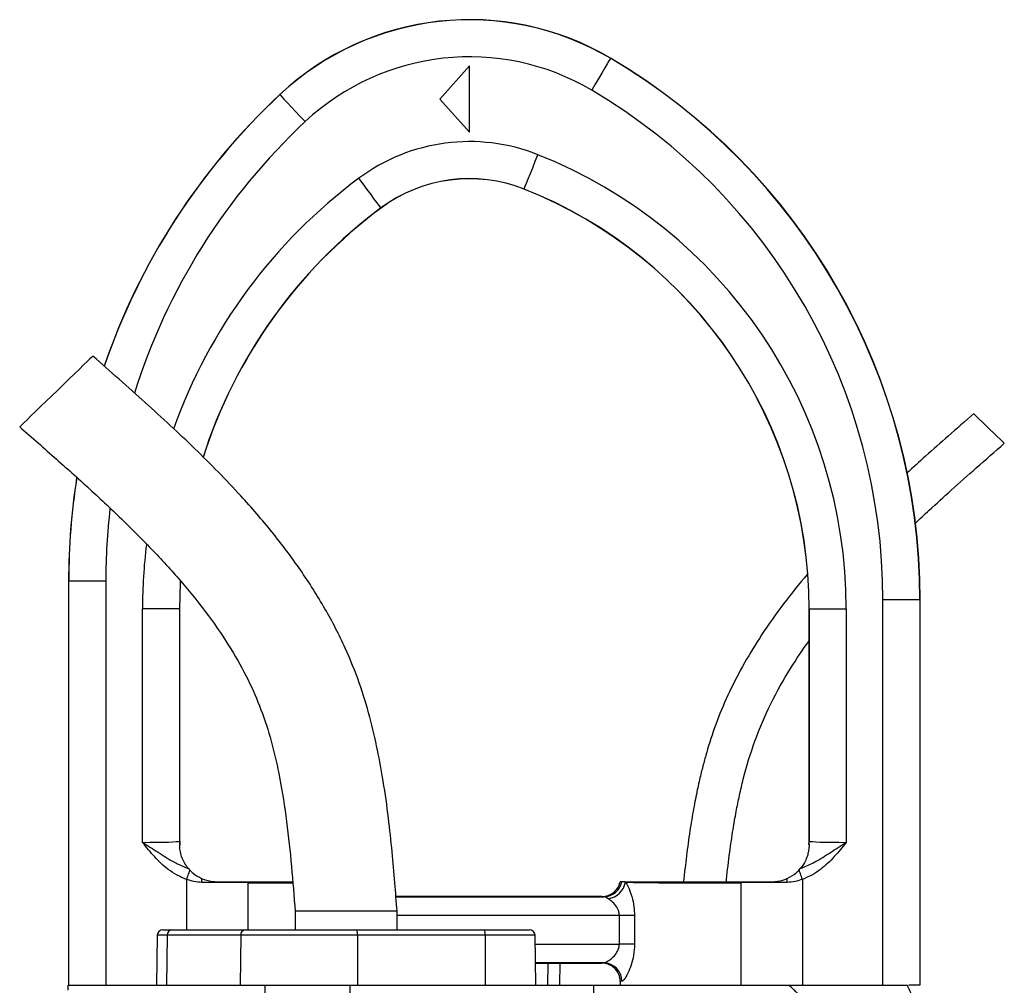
# Model space of a CAD drawing. Header units: millimetres. Extents: x 1803 to 4040, y 1425 to 4760.
# Tile 16 of 16: x 3269 to 3801, y 4238 to 4760. Entities that reach past the tile are written whole.
import ezdxf

# ---------------------------------------------------------------- set-up
doc = ezdxf.new("R2010")
doc.units = ezdxf.units.MM
doc.header["$LTSCALE"] = 2

msp = doc.modelspace()

# ---------------------------------------------------------------- linework, layer by layer
at = {"color": 7, "linetype": 'Continuous', "lineweight": 25}
for p, q in [((3588.62, 4739.55), (3588.66, 4739.62)), ((3512.44, 4735.55), (3496.44, 4717.55)), ((3512.44, 4699.55), (3512.44, 4735.55)), ((3410.04, 4719.92), (3409.98, 4719.98)), ((3496.44, 4717.55), (3512.44, 4699.55)), ((3542.01, 4668.87), (3541.98, 4668.79)), ((3464.61, 4658.69), (3464.67, 4658.61)), ((3295.89, 4457.07), (3295.89, 4238.44)), ((3295.89, 4457.07), (3295.89, 4238.44)), ((3295.98, 4457.07), (3295.89, 4457.07)), ((3295.89, 4457.07), (3295.89, 4457.07)), ((3295.98, 4238.44), (3295.98, 4457.07)), ((3295.98, 4457.07), (3315.98, 4457.07)), ((3315.98, 4457.07), (3315.98, 4238.44)), ((3735.8, 4238.44), (3735.8, 4446.8)), ((3755.79, 4446.8), (3735.8, 4446.8)), ((3755.79, 4446.8), (3755.79, 4238.44)), ((3755.79, 4446.8), (3755.88, 4446.8)), ((3755.88, 4238.44), (3755.88, 4446.8)), ((3755.88, 4238.44), (3755.88, 4446.8)), ((3755.88, 4446.8), (3755.88, 4446.8)), ((3335.8, 4315.72), (3335.8, 4442.03)), ((3355.79, 4442.03), (3335.8, 4442.03)), ((3355.79, 4442.03), (3355.79, 4316.34)), ((3355.79, 4442.03), (3355.88, 4442.03)), ((3355.88, 4316.43), (3355.88, 4442.03)), ((3355.88, 4442.03), (3355.89, 4442.03)), ((3695.89, 4442.03), (3695.89, 4316.43)), ((3695.98, 4442.03), (3695.89, 4442.03)), ((3695.89, 4442.03), (3695.89, 4442.03)), ((3695.98, 4442.03), (3715.98, 4442.03)), ((3695.98, 4316.34), (3695.98, 4442.03)), ((3715.98, 4442.03), (3715.98, 4315.72)), ((3355.79, 4316.34), (3355.88, 4316.43)), ((3355.88, 4316.43), (3355.89, 4316.43)), ((3355.89, 4314.44), (3355.91, 4314.44)), ((3695.87, 4314.44), (3695.89, 4314.44)), ((3695.89, 4316.43), (3695.88, 4316.24)), ((3695.89, 4316.43), (3695.98, 4316.34)), ((3695.89, 4316.43), (3695.89, 4316.43)), ((3360.61, 4301.53), (3361.27, 4300.79)), ((3690.5, 4300.79), (3691.16, 4301.53)), ((3594.68, 4294.44), (3593.81, 4294.44)), ((3596.35, 4294.44), (3594.68, 4294.44)), ((3596.35, 4294.44), (3596.74, 4294.21)), ((3659.1, 4293.91), (3659.1, 4238.44)), ((3692.27, 4295.72), (3692.27, 4238.44)), ((3584.01, 4286.44), (3472.7, 4286.44)), ((3418.32, 4278.44), (3418.32, 4268.44)), ((3445.82, 4278.44), (3418.32, 4278.44)), ((3473.32, 4278.44), (3445.82, 4278.44)), ((3473.32, 4268.44), (3473.32, 4278.44)), ((3601.58, 4276.26), (3593.41, 4276.26)), ((3593.41, 4260.61), (3593.41, 4276.26)), ((3601.58, 4276.26), (3601.58, 4260.61)), ((3346.79, 4268.44), (3351.59, 4268.44)), ((3351.59, 4268.44), (3391.32, 4268.44)), ((3391.32, 4268.44), (3451.62, 4268.44)), ((3451.62, 4268.44), (3520.64, 4268.44)), ((3520.64, 4268.44), (3544.85, 4268.44)), ((3343.79, 4265.49), (3343.32, 4238.44)), ((3349.13, 4265.49), (3348.74, 4238.44)), ((3388.87, 4265.49), (3349.13, 4265.49)), ((3388.87, 4265.49), (3388.48, 4238.44)), ((3451.88, 4265.49), (3388.87, 4265.49)), ((3451.88, 4265.49), (3451.92, 4238.44)), ((3520.9, 4265.49), (3451.88, 4265.49)), ((3520.9, 4265.49), (3520.94, 4238.44)), ((3548.33, 4238.44), (3547.85, 4265.49)), ((3601.58, 4260.61), (3593.41, 4260.61)), ((3584.93, 4250.61), (3548.11, 4250.61)), ((3548.12, 4250.44), (3583.89, 4250.44)), ((3554.73, 4250.44), (3554.52, 4238.44)), ((3593.89, 4240.44), (3593.89, 4238.44)), ((3295.6, 4235.87), (3295.69, 4238.44)), ((3295.69, 4238.44), (3402.04, 4238.44)), ((3401.55, 4211.9), (3402.04, 4238.44)), ((3402.04, 4238.44), (3447.94, 4238.44)), ((3448.04, 4205.5), (3447.94, 4238.44)), ((3447.94, 4238.44), (3579.65, 4238.44)), ((3579.65, 4238.44), (3685.02, 4238.44)), ((3579.86, 4170.51), (3579.65, 4238.44)), ((3755.79, 4238.44), (3749.74, 4238.44))]:
    msp.add_line(p, q, dxfattribs=at)
at = {"color": 8, "linetype": 'Continuous', "lineweight": 25}
for p, q in [((3359.5, 4295.72), (3359.5, 4268.44)), ((3392.67, 4293.91), (3392.67, 4268.44)), ((3472.71, 4286.26), (3585.05, 4286.26)), ((3593.41, 4276.26), (3473.32, 4276.26)), ((3349.13, 4265.49), (3343.79, 4265.49)), ((3547.85, 4265.49), (3520.9, 4265.49)), ((3547.94, 4260.61), (3593.41, 4260.61)), ((3561.21, 4250.44), (3561.04, 4238.44))]:
    msp.add_line(p, q, dxfattribs=at)
at = {"color": 7, "linetype": 'Continuous', "lineweight": 25, "flags": 128}
for points in [[(3588.62, 4739.55), (3588.39, 4739.16), (3587.79, 4738.15), (3586.84, 4736.54), (3585.58, 4734.4), (3584.04, 4731.8), (3582.3, 4728.85), (3580.41, 4725.65), (3578.45, 4722.32)], [(3588.66, 4739.62), (3588.66, 4739.62), (3588.66, 4739.62), (3588.66, 4739.62), (3588.66, 4739.62), (3588.66, 4739.62), (3588.66, 4739.62), (3588.66, 4739.62), (3588.66, 4739.62)], [(3409.98, 4719.98), (3409.98, 4719.98), (3409.98, 4719.99), (3409.98, 4719.99), (3409.98, 4719.99), (3409.98, 4719.99), (3409.98, 4719.99), (3409.98, 4719.98), (3409.98, 4719.98)], [(3410.04, 4719.92), (3410.34, 4719.6), (3411.15, 4718.74), (3412.42, 4717.37), (3414.12, 4715.55), (3416.18, 4713.35), (3418.53, 4710.85), (3421.06, 4708.13), (3423.7, 4705.32)], [(3542.01, 4668.87), (3542.17, 4669.28), (3542.61, 4670.38), (3543.3, 4672.11), (3544.22, 4674.43), (3545.33, 4677.23), (3546.6, 4680.42), (3547.97, 4683.87), (3549.39, 4687.46)], [(3464.61, 4658.69), (3464.35, 4659.04), (3463.65, 4659.99), (3462.53, 4661.49), (3461.04, 4663.48), (3459.24, 4665.9), (3457.2, 4668.65), (3454.98, 4671.63), (3452.67, 4674.73)], [(3541.98, 4668.79), (3541.98, 4668.79), (3541.98, 4668.79), (3541.98, 4668.79), (3541.98, 4668.79), (3541.98, 4668.79), (3541.98, 4668.79), (3541.98, 4668.79), (3541.98, 4668.79)], [(3464.67, 4658.61), (3464.67, 4658.61), (3464.67, 4658.61), (3464.67, 4658.61), (3464.67, 4658.61), (3464.67, 4658.61), (3464.67, 4658.61), (3464.67, 4658.61), (3464.67, 4658.61)], [(3308.95, 4578.6), (3308.89, 4578.54), (3308.38, 4578.05), (3307.37, 4577.07), (3305.89, 4575.64), (3303.99, 4573.79), (3301.69, 4571.57), (3299.08, 4569.03), (3296.21, 4566.25), (3293.15, 4563.29), (3290, 4560.23), (3286.83, 4557.16), (3283.71, 4554.14), (3280.74, 4551.26), (3277.99, 4548.59), (3275.53, 4546.21), (3273.42, 4544.16), (3271.72, 4542.52), (3270.48, 4541.31), (3269.71, 4540.57), (3269.46, 4540.32)], [(3801.36, 4531.46), (3801.1, 4531.71), (3800.34, 4532.45), (3799.12, 4533.63), (3797.53, 4535.18), (3795.65, 4536.99), (3793.62, 4538.96), (3791.56, 4540.96), (3789.59, 4542.87), (3787.84, 4544.57), (3786.42, 4545.94), (3785.43, 4546.91), (3784.91, 4547.41), (3784.85, 4547.47)], [(3361.27, 4300.79), (3361.13, 4300.39), (3360.96, 4299.9), (3360.76, 4299.33), (3360.54, 4298.7), (3360.3, 4298.01), (3360.04, 4297.27), (3359.78, 4296.5), (3359.5, 4295.72)], [(3692.27, 4295.72), (3692, 4296.5), (3691.73, 4297.27), (3691.47, 4298.01), (3691.23, 4298.7), (3691.01, 4299.33), (3690.81, 4299.9), (3690.64, 4300.39), (3690.5, 4300.79)]]:
    msp.add_lwpolyline(points, dxfattribs=at)
at = {"color": 8, "linetype": 'Continuous', "lineweight": 25, "flags": 128}
for points in [[(3356.19, 4456.71), (3356.15, 4455.99), (3355.79, 4442.03)], [(3355.88, 4442.03), (3356.25, 4455.98), (3356.28, 4456.59)]]:
    msp.add_lwpolyline(points, dxfattribs=at)
at = {"color": 7, "linetype": 'Continuous', "lineweight": 25}
for centre, radius, start, end in [((3512.44, 4610.44), 150, 59.4582, 133.0853), ((3512.44, 4610.44), 149.99, 59.4582, 133.0853), ((3512.44, 4610.44), 149.91, 59.4582, 133.0853), ((3512.44, 4610.44), 129.91, 59.4582, 133.0853), ((3415.89, 4446.8), 339.91, 0, 59.4582), ((3415.89, 4446.8), 340, 0, 59.4582), ((3415.89, 4446.8), 339.99, 0, 59.4582), ((3655.89, 4457.07), 360, 133.0853, 161.1988), ((3415.89, 4446.8), 319.91, 0, 59.4582), ((3512.44, 4594.44), 100.09, 68.3326, 126.6622), ((3451.89, 4442.03), 264.09, 0, 68.3326), ((3512.44, 4594.44), 80.09, 68.3326, 126.6622), ((3512.44, 4594.44), 80, 68.3326, 126.6622), ((3451.89, 4442.03), 244, 0, 68.3326), ((3451.89, 4442.03), 244, 0, 68.3326), ((3451.89, 4442.03), 244.09, 0, 68.3326), ((3655.89, 4457.07), 360, 171.0804, 180), ((3371.79, 4316.35), 16, 180.0171, 186.8537), ((3679.99, 4316.35), 15.99, 353.1455, 359.9837), ((3409.28, 4294.02), 41.58, 177.0446, 179.8987), ((3403.51, 4293.83), 10.84, 176.7657, 179.5406), ((3584.93, 4296.16), 9.9, 270.6795, 349.9931), ((3585.66, 4296.39), 11.29, 278.9568, 348.8646), ((3648.26, 4293.83), 10.85, 0.4604, 3.2332), ((3642.51, 4294.02), 41.56, 0.1006, 2.9562), ((3346.79, 4265.44), 3, 90, 179), ((3351.88, 4265.69), 2.76, 96.1228, 184.2506), ((3391.62, 4265.69), 2.76, 96.1228, 184.2505), ((3443.28, 4266.21), 8.63, 355.1988, 14.9376), ((3512.3, 4266.21), 8.63, 355.1988, 14.9377), ((3544.85, 4265.44), 3, 1, 90), ((3584.79, 4240.67), 9.94, 359.6632, 89.188)]:
    msp.add_arc(centre, radius, start, end, dxfattribs=at)
at = {"color": 8, "linetype": 'Continuous', "lineweight": 25}
for centre, radius, start, end in [((3655.89, 4457.07), 359.99, 133.0853, 161.2138), ((3655.89, 4457.07), 359.91, 133.0853, 161.2164), ((3655.89, 4457.07), 339.91, 133.0853, 162.6423), ((3625.89, 4442.03), 290.09, 126.6622, 160.4548), ((3625.89, 4442.03), 270.09, 126.6622, 162.3639), ((3625.89, 4442.03), 270, 126.6622, 162.3602), ((3655.89, 4457.07), 359.99, 171.0994, 180), ((3655.89, 4457.07), 359.91, 171.0993, 180), ((3655.89, 4457.07), 339.91, 173.3969, 180), ((3625.89, 4442.03), 290.09, 173.119, 180)]:
    msp.add_arc(centre, radius, start, end, dxfattribs=at)
at = {"color": 7, "linetype": 'Continuous', "lineweight": 25}
for centre, major_axis, ratio, start_param, end_param in [((3335.8, 4316.35), (20, 0), 0.031419, 4.712389, 6.265732), ((3371.89, 4316.44), (11.32, 11.32), 0.999467, 2.356347, 2.481376), ((3679.88, 4316.44), (11.32, -11.32), 0.999467, 0.660217, 0.785246), ((3715.98, 4316.35), (20, 0), 0.031419, 3.159046, 4.712389), ((3359.5, 4292.95), (60, 0), 0.019201, 0.985111, 1.433744), ((3635.89, 4294.44), (42, 0), 0.014961, 3.512026, 5.298075), ((3692.27, 4292.95), (60, 0), 0.019201, 1.707848, 2.156482), ((3635.89, 4250.43), (52, 0), 0.017455, 2.941235, 3.138236), ((3635.89, 4240.44), (42, 0), 0.021611, 2.941235, 3.141593)]:
    msp.add_ellipse(centre, major_axis=major_axis, ratio=ratio, start_param=start_param, end_param=end_param, dxfattribs=at)
at = {"color": 8, "linetype": 'Continuous', "lineweight": 25}
msp.add_ellipse((3415.89, 4294.44), major_axis=(42, 0), ratio=0.014961, start_param=4.126703, end_param=4.739319, dxfattribs=at)
at = {"color": 7, "linetype": 'Continuous', "lineweight": 25}
for points, knots in [([(3473.32, 4278.44), (3472.93, 4283.57), (3472.11, 4294.3), (3470.66, 4311.11), (3468.71, 4329.43), (3466.14, 4347.8), (3462.84, 4366.03), (3458.68, 4383.81), (3453.07, 4402.25), (3445.15, 4421.9), (3434.55, 4442.37), (3421.26, 4463.32), (3405.97, 4483.68), (3386.98, 4505.63), (3364.01, 4528.92), (3337.1, 4553.85), (3318.45, 4570.25), (3308.95, 4578.6)], [0, 0, 0, 0, 0.043406, 0.090631, 0.142151, 0.198664, 0.246893, 0.298241, 0.3524, 0.409137, 0.476507, 0.546402, 0.617933, 0.690926, 0.790712, 0.893453, 1, 1, 1, 1]), ([(3784.85, 4547.47), (3780.25, 4543.43), (3771.56, 4535.79), (3759.48, 4525.07), (3752.06, 4518.32), (3748.67, 4515.23)], [0, 0, 0, 0, 0.37912, 0.715756, 1, 1, 1, 1]), ([(3269.46, 4540.32), (3276.07, 4534.53), (3289.15, 4523.07), (3308.31, 4505.88), (3326.55, 4488.71), (3343.6, 4471.47), (3359.2, 4454.06), (3373.12, 4436.39), (3384.66, 4419.07), (3393.87, 4402.09), (3400.85, 4385.44), (3406.11, 4368.33), (3410.48, 4348.83), (3413.82, 4326.89), (3416.33, 4302.71), (3417.66, 4286.51), (3418.32, 4278.44)], [0, 0, 0, 0, 0.0840226, 0.1661999, 0.2461112, 0.3234269, 0.3979044, 0.469469, 0.5382882, 0.5966539, 0.653835, 0.710577, 0.7675749, 0.8446519, 0.9225731, 1, 1, 1, 1]), ([(3753.06, 4487.99), (3755.64, 4490.42), (3762.1, 4496.51), (3773.15, 4506.54), (3786.68, 4518.59), (3796.29, 4527.02), (3801.36, 4531.46)], [0, 0, 0, 0, 0.163343, 0.409921, 0.688853, 1, 1, 1, 1]), ([(3694.89, 4460.58), (3690.58, 4455.34), (3681.89, 4444.78), (3670.63, 4428.78), (3660.88, 4412.9), (3652.79, 4397.38), (3646.12, 4381.75), (3641.87, 4369.03), (3639.14, 4359.39), (3637.28, 4352.1), (3635.36, 4343.6), (3633.35, 4333.37), (3631.39, 4321.46), (3629.58, 4308.3), (3628.6, 4299.12), (3628.1, 4294.44)], [0, 0, 0, 0, 0.111639, 0.224691, 0.321352, 0.417936, 0.512119, 0.600518, 0.638236, 0.676758, 0.72426, 0.78151, 0.848235, 0.92262, 1, 1, 1, 1]), ([(3651.18, 4294.44), (3651.22, 4294.86), (3651.73, 4300.22), (3652.9, 4309.64), (3654.65, 4321.86), (3656.42, 4332.07), (3658.26, 4341.15), (3661.28, 4353.96), (3666.29, 4370.73), (3674.87, 4390.78), (3684.9, 4408.8), (3692.47, 4419.74), (3695.89, 4424.67)], [0, 0, 0, 0, 0.0091432, 0.1156974, 0.2040372, 0.2745497, 0.3384661, 0.4032107, 0.5576046, 0.7140327, 0.8710646, 1, 1, 1, 1]), ([(3359.5, 4295.72), (3357.8, 4296.42), (3354.34, 4297.84), (3348.44, 4301.8), (3342.17, 4307.77), (3337.94, 4313.04), (3335.8, 4315.71), (3335.8, 4315.72)], [0, 0, 0, 0, 0.175606, 0.355828, 0.673943, 0.998666, 1, 1, 1, 1]), ([(3335.8, 4315.72), (3335.81, 4315.72), (3338.64, 4313.91), (3344.35, 4310.32), (3352.25, 4305.09), (3357.96, 4302.65), (3360.61, 4301.53)], [0, 0, 0, 0, 0.001396, 0.346567, 0.697186, 1, 1, 1, 1]), ([(3356.01, 4314.43), (3355.99, 4314.59), (3355.91, 4315.26), (3355.9, 4315.93), (3355.89, 4316.43)], [0, 0, 0, 0, 0.250024, 1, 1, 1, 1]), ([(3360.61, 4301.53), (3359.95, 4302.36), (3358.8, 4303.8), (3357.16, 4307.19), (3356.23, 4310.28), (3355.9, 4313.04), (3355.89, 4314.06), (3355.89, 4314.44)], [0, 0, 0, 0, 0.2930089, 0.5107827, 0.7289949, 0.8983529, 1, 1, 1, 1]), ([(3691.16, 4301.53), (3693.81, 4302.65), (3699.49, 4305.07), (3707.39, 4310.3), (3713.1, 4313.89), (3715.97, 4315.72), (3715.98, 4315.72)], [0, 0, 0, 0, 0.302817, 0.649105, 0.998605, 1, 1, 1, 1]), ([(3695.89, 4314.44), (3695.88, 4314.1), (3695.87, 4313.17), (3695.62, 4310.92), (3694.94, 4308.11), (3693.77, 4305.33), (3692.34, 4302.97), (3691.52, 4301.97), (3691.16, 4301.53)], [0, 0, 0, 0, 0.092329, 0.25039, 0.40901, 0.62031, 0.831225, 1, 1, 1, 1]), ([(3715.98, 4315.72), (3715.97, 4315.71), (3713.87, 4313.08), (3709.64, 4307.82), (3703.41, 4301.86), (3697.48, 4297.86), (3694.02, 4296.44), (3692.27, 4295.72)], [0, 0, 0, 0, 0.001334, 0.320999, 0.644169, 0.820027, 1, 1, 1, 1]), ([(3695.88, 4316.24), (3695.88, 4316.14), (3695.88, 4315.53), (3695.81, 4314.93), (3695.76, 4314.43)], [0, 0, 0, 0, 0.171385, 1, 1, 1, 1]), ([(3361.27, 4300.79), (3361.86, 4300.18), (3363.57, 4298.44), (3366.1, 4297.06), (3367.76, 4296.16)], [0, 0, 0, 0, 0.347651, 1, 1, 1, 1]), ([(3684.02, 4296.16), (3685.77, 4297.13), (3688.3, 4298.53), (3689.98, 4300.25), (3690.5, 4300.79)], [0, 0, 0, 0, 0.691199, 1, 1, 1, 1]), ([(3367.7, 4294.09), (3366.33, 4294.17), (3363.53, 4294.34), (3360.86, 4295.26), (3359.5, 4295.72)], [0, 0, 0, 0, 0.489929, 1, 1, 1, 1]), ([(3367.76, 4296.16), (3369.63, 4295.5), (3372.29, 4294.55), (3375.07, 4294.46), (3375.89, 4294.44)], [0, 0, 0, 0, 0.705088, 1, 1, 1, 1]), ([(3375.89, 4294.44), (3379.71, 4294.44), (3385.6, 4294.44), (3390.85, 4294.44), (3392.69, 4294.44)], [0, 0, 0, 0, 0.650606, 1, 1, 1, 1]), ([(3392.69, 4294.44), (3394.43, 4294.44), (3397.9, 4294.44), (3403.62, 4294.44), (3409.56, 4294.44), (3414.06, 4294.44), (3416.52, 4294.44), (3416.95, 4294.44)], [0, 0, 0, 0, 0.237246, 0.474492, 0.711735, 0.948979, 1, 1, 1, 1]), ([(3584.01, 4286.44), (3584.58, 4286.47), (3586.26, 4286.55), (3588.96, 4287.53), (3591.62, 4289.66), (3593.2, 4292.14), (3593.65, 4293.83), (3593.81, 4294.44)], [0, 0, 0, 0, 0.123732, 0.369875, 0.61607, 0.862291, 1, 1, 1, 1]), ([(3596.35, 4294.44), (3597.67, 4294.44), (3599.94, 4294.44), (3604.99, 4294.44), (3610.22, 4294.44), (3616.21, 4294.44), (3622.75, 4294.44), (3629.67, 4294.44), (3636.77, 4294.44), (3643.84, 4294.44), (3651.51, 4294.44), (3656.33, 4294.44), (3659.09, 4294.44)], [0, 0, 0, 0, 0.130062, 0.223089, 0.316117, 0.409205, 0.502293, 0.595452, 0.68861, 0.781813, 0.875016, 1, 1, 1, 1]), ([(3596.74, 4294.21), (3597.18, 4293.44), (3598.37, 4291.4), (3600.14, 4286.78), (3601.38, 4281.32), (3601.52, 4277.78), (3601.58, 4276.26)], [0, 0, 0, 0, 0.193055, 0.508666, 0.788952, 1, 1, 1, 1]), ([(3659.09, 4294.44), (3662.56, 4294.44), (3667.91, 4294.44), (3673.82, 4294.44), (3675.89, 4294.44)], [0, 0, 0, 0, 0.650601, 1, 1, 1, 1]), ([(3675.89, 4294.44), (3677.86, 4294.59), (3680.67, 4294.8), (3683.25, 4295.85), (3684.02, 4296.16)], [0, 0, 0, 0, 0.705079, 1, 1, 1, 1]), ([(3692.27, 4295.72), (3690.96, 4295.27), (3688.29, 4294.35), (3685.5, 4294.18), (3684.07, 4294.09)], [0, 0, 0, 0, 0.491052, 1, 1, 1, 1]), ([(3585.05, 4286.26), (3584.81, 4286.28), (3584.2, 4286.34), (3584.08, 4286.4), (3584.01, 4286.44)], [0, 0, 0, 0, 0.380136, 1, 1, 1, 1]), ([(3587.41, 4285.24), (3586.73, 4285.64), (3585.84, 4286.17), (3585.2, 4286.24), (3585.05, 4286.26)], [0, 0, 0, 0, 0.7649369, 1, 1, 1, 1]), ([(3593.41, 4276.26), (3593.33, 4277.03), (3593.14, 4278.93), (3591.48, 4281.71), (3589.37, 4283.88), (3587.97, 4284.85), (3587.41, 4285.24)], [0, 0, 0, 0, 0.179864, 0.443135, 0.780445, 1, 1, 1, 1]), ([(3584.93, 4250.61), (3585.42, 4250.73), (3586.54, 4250.99), (3588.89, 4252.59), (3591.19, 4254.82), (3592.76, 4257.26), (3593.36, 4259.29), (3593.4, 4260.31), (3593.41, 4260.61)], [0, 0, 0, 0, 0.188831, 0.431414, 0.645013, 0.82857, 0.9494, 1, 1, 1, 1]), ([(3601.58, 4260.61), (3601.48, 4258.62), (3601.28, 4254.72), (3599.87, 4249.32), (3597.98, 4244.65), (3596.11, 4241.56), (3595.1, 4240.68), (3594.76, 4240.62), (3594.73, 4240.62)], [0, 0, 0, 0, 0.205262, 0.402053, 0.606892, 0.826586, 0.982059, 1, 1, 1, 1]), ([(3593.89, 4240.44), (3593.89, 4240.48), (3593.88, 4241.22), (3593.66, 4243.08), (3592.53, 4245.84), (3590.25, 4248.38), (3587.26, 4250.11), (3585.01, 4250.33), (3583.89, 4250.44)], [0, 0, 0, 0, 0.008696, 0.141394, 0.356076, 0.570721, 0.785362, 1, 1, 1, 1]), ([(3696.08, 4226.8), (3695.88, 4227.07), (3695.48, 4227.61), (3694.87, 4228.4), (3694.24, 4229.19), (3693.59, 4229.97), (3692.93, 4230.73), (3692.25, 4231.49), (3691.56, 4232.23), (3690.86, 4232.95), (3690, 4233.8), (3688.8, 4234.93), (3687.1, 4236.53), (3685.77, 4237.75), (3685.02, 4238.44)], [0, 0, 0, 0, 0.0610773, 0.1225098, 0.1843173, 0.246519, 0.3091341, 0.3721811, 0.4356783, 0.4996435, 0.5600099, 0.6635354, 0.8102068, 1, 1, 1, 1]), ([(3685.02, 4238.44), (3685.93, 4238.44), (3687.74, 4238.44), (3690.39, 4238.44), (3692.97, 4238.44), (3695.47, 4238.44), (3697.89, 4238.44), (3700.23, 4238.44), (3702.49, 4238.44), (3704.68, 4238.44), (3706.78, 4238.44), (3708.81, 4238.44), (3710.75, 4238.44), (3712.62, 4238.44), (3714.41, 4238.44), (3716.11, 4238.44), (3717.74, 4238.44), (3719.29, 4238.44), (3720.76, 4238.44), (3722.16, 4238.44), (3723.79, 4238.44), (3725.65, 4238.44), (3727.74, 4238.44), (3729.76, 4238.44), (3731.69, 4238.44), (3733.56, 4238.44), (3735.34, 4238.44), (3737.05, 4238.44), (3738.68, 4238.44), (3740.24, 4238.44), (3741.72, 4238.44), (3743.12, 4238.44), (3744.45, 4238.44), (3745.7, 4238.44), (3746.87, 4238.44), (3747.97, 4238.44), (3748.64, 4238.44), (3748.98, 4238.44)], [0, 0, 0, 0, 0.033278, 0.065774, 0.09749, 0.128425, 0.158582, 0.187962, 0.216567, 0.244398, 0.271457, 0.297745, 0.323266, 0.348021, 0.372013, 0.395244, 0.417718, 0.439439, 0.460409, 0.480633, 0.500116, 0.533064, 0.565727, 0.598114, 0.630239, 0.662114, 0.69375, 0.725162, 0.756362, 0.787364, 0.818181, 0.848827, 0.879316, 0.909664, 0.939884, 0.969991, 1, 1, 1, 1]), ([(3748.98, 4238.44), (3749.09, 4238.19), (3749.32, 4237.69), (3749.67, 4236.92), (3750.01, 4236.13), (3750.36, 4235.31), (3750.71, 4234.48), (3751.06, 4233.63), (3751.41, 4232.75), (3751.77, 4231.85), (3752.12, 4230.94), (3752.48, 4230), (3752.84, 4229.04), (3753.2, 4228.05), (3753.56, 4227.05), (3753.93, 4226.03), (3754.29, 4224.98), (3754.92, 4223.14), (3755.85, 4220.38), (3757.08, 4216.55), (3758.39, 4212.34), (3759.61, 4208.29), (3760.94, 4203.78), (3762.56, 4198.18), (3764.46, 4191.48), (3766.34, 4184.73), (3767.92, 4179.02), (3770.58, 4169.28), (3774.14, 4156.13), (3777.52, 4143.61), (3779.5, 4136.34), (3780.31, 4133.36), (3781.1, 4130.45), (3781.88, 4127.61), (3782.64, 4124.85), (3783.23, 4122.71), (3783.69, 4121.05), (3784.05, 4119.74), (3784.51, 4118.1), (3785.07, 4116.12), (3785.7, 4113.8), (3786.43, 4111.15), (3787.23, 4108.16), (3787.78, 4106.05), (3788.08, 4104.95)], [0, 0, 0, 0, 0.006505, 0.013097, 0.01978, 0.026557, 0.033431, 0.040405, 0.047482, 0.054664, 0.061955, 0.069357, 0.076872, 0.084502, 0.092251, 0.100119, 0.108109, 0.116224, 0.142061, 0.170607, 0.201889, 0.23593, 0.260358, 0.301454, 0.35921, 0.407807, 0.449606, 0.484611, 0.621537, 0.738683, 0.761365, 0.783575, 0.805315, 0.826589, 0.847401, 0.867756, 0.87521, 0.885269, 0.89793, 0.913186, 0.931031, 0.951456, 0.974449, 1, 1, 1, 1])]:
    msp.add_open_spline(points, degree=3, knots=knots, dxfattribs=at)

doc.saveas('drawing.dxf')
